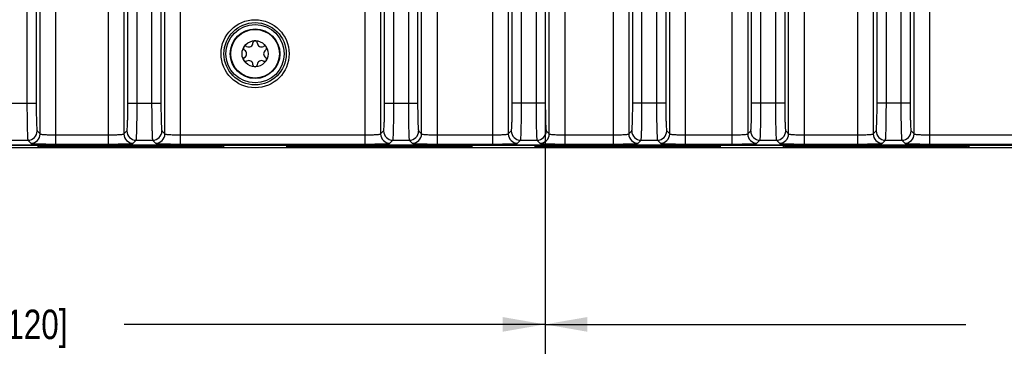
# Model space of a CAD drawing. Header units: inches. Extents: x 0 to 34, y 0 to 22.
# Tile 82 of 133: x 16.8 to 21, y 2.3 to 3.7. Entities that reach past the tile are written whole.
import ezdxf

# ---------------------------------------------------------------- set-up
doc = ezdxf.new("R2010")
doc.units = ezdxf.units.IN
doc.header["$LTSCALE"] = 1.87
doc.header["$MEASUREMENT"] = 0
doc.layers.get('0').update_dxf_attribs({"linetype": 'CONTINUOUS'})
doc.layers.add('COSMETIC', color=7, linetype='CONTINUOUS')
doc.layers.add('DIMENSIONS', color=7, linetype='CONTINUOUS')
doc.styles.get("Standard").update_dxf_attribs({"font": 'txt', "width": 0.8})
doc.dimstyles.new('DIMSTYLE_2', dxfattribs={"dimtxt": 0.125, "dimasz": 0.18, "dimexe": 0.125, "dimexo": 0.0625, "dimgap": 0.0625, "dimtad": 0, "dimtih": 1, "dimtoh": 1, "dimzin": 4, "dimdsep": 46, "dimtxsty": 'STANDARD', "dimblk": '_FILLED', "dimblk1": '_FILLED', "dimblk2": '_FILLED', "dimcen": 0.09, "dimadec": 0, "dimazin": 0, "dimtp": 0.01, "dimtm": 0.01, "dimtfac": 1, "dimtofl": 0, "dimtmove": 0, "dimatfit": 3, "dimldrblk": '_FILLED', "dimfxl": 1, "dimtolj": 1, "dimtzin": 4, "dimarcsym": 0})

# ---------------------------------------------------------------- blocks, each defined once
blk = doc.blocks.new('_FILLED')
at = {"color": 0, "linetype": 'ByBlock'}
blk.add_solid([(0, 0), (-1, 0.1736), (-1, -0.1736)], dxfattribs=at)
blk = doc.blocks.new('*D16')
at = {"layer": 'DIMENSIONS', "color": 2, "linetype": 'Continuous', "transparency": 16777216}
for p, q in [((14.308, 3.7623), (14.308, 2.3057)), ((19.0324, 3.7623), (19.0324, 2.3057)), ((14.308, 2.4307), (16.0952, 2.4307)), ((19.0324, 2.4307), (17.2452, 2.4307))]:
    blk.add_line(p, q, dxfattribs=at)
at = {"layer": 'DIMENSIONS', "color": 2, "linetype": 'Continuous', "transparency": 16777216, "xscale": 0.18, "yscale": 0.18, "zscale": 0.18, "rotation": 180}
blk.add_blockref('_FILLED', (14.308, 2.4307), dxfattribs=at)
at = {"layer": 'DIMENSIONS', "color": 2, "linetype": 'Continuous', "transparency": 16777216, "xscale": 0.18, "yscale": 0.18, "zscale": 0.18}
blk.add_blockref('_FILLED', (19.0324, 2.4307), dxfattribs=at)
at = {"layer": 'DIMENSIONS', "color": 2, "linetype": 'Continuous', "transparency": 16777216, "insert": (16.6702, 2.4932), "char_height": 0.125, "width": 1.025, "attachment_point": 2, "line_spacing_factor": 0.9}
blk.add_mtext('4.72{\\Ftxt.shx;\\W1.000000;\\H0.125000; }[120]', dxfattribs=at)
blk = doc.blocks.new('*D17')
at = {"layer": 'DIMENSIONS', "color": 2, "linetype": 'Continuous', "transparency": 16777216}
for p, q in [((19.0324, 3.7623), (19.0324, 2.3057)), ((23.7568, 3.7623), (23.7568, 2.3057)), ((19.0324, 2.4307), (20.8196, 2.4307)), ((23.7568, 2.4307), (21.9696, 2.4307))]:
    blk.add_line(p, q, dxfattribs=at)
at = {"layer": 'DIMENSIONS', "color": 2, "linetype": 'Continuous', "transparency": 16777216, "xscale": 0.18, "yscale": 0.18, "zscale": 0.18, "rotation": 180}
blk.add_blockref('_FILLED', (19.0324, 2.4307), dxfattribs=at)
at = {"layer": 'DIMENSIONS', "color": 2, "linetype": 'Continuous', "transparency": 16777216, "xscale": 0.18, "yscale": 0.18, "zscale": 0.18}
blk.add_blockref('_FILLED', (23.7568, 2.4307), dxfattribs=at)
at = {"layer": 'DIMENSIONS', "color": 2, "linetype": 'Continuous', "transparency": 16777216, "insert": (21.3946, 2.4932), "char_height": 0.125, "width": 1.025, "attachment_point": 2, "line_spacing_factor": 0.9}
blk.add_mtext('4.72{\\Ftxt.shx;\\W1.000000;\\H0.125000; }[120]', dxfattribs=at)
blk = doc.blocks.new('*D18')
at = {"layer": 'DIMENSIONS', "color": 2, "linetype": 'Continuous', "transparency": 16777216}
for p, q in [((11.4587, 3.3083), (11.4587, 1.5557)), ((24.3428, 3.2182), (24.3428, 1.5557)), ((11.4587, 1.6807), (17.1758, 1.6807)), ((24.3428, 1.6807), (18.6258, 1.6807))]:
    blk.add_line(p, q, dxfattribs=at)
at = {"layer": 'DIMENSIONS', "color": 2, "linetype": 'Continuous', "transparency": 16777216, "xscale": 0.18, "yscale": 0.18, "zscale": 0.18, "rotation": 180}
blk.add_blockref('_FILLED', (11.4587, 1.6807), dxfattribs=at)
at = {"layer": 'DIMENSIONS', "color": 2, "linetype": 'Continuous', "transparency": 16777216, "xscale": 0.18, "yscale": 0.18, "zscale": 0.18}
blk.add_blockref('_FILLED', (24.3428, 1.6807), dxfattribs=at)
at = {"layer": 'DIMENSIONS', "color": 2, "linetype": 'Continuous', "transparency": 16777216, "insert": (17.9008, 1.7432), "char_height": 0.125, "width": 1.325, "attachment_point": 2, "line_spacing_factor": 0.9}
blk.add_mtext('12.88{\\Ftxt.shx;\\W1.000000;\\H0.125000; }[327.3]', dxfattribs=at)
blk = doc.blocks.new('*D19')
at = {"layer": 'DIMENSIONS', "color": 2, "linetype": 'Continuous', "transparency": 16777216}
for p, q in [((11.3967, 4.6922), (11.3967, 0.8057)), ((24.3428, 3.2182), (24.3428, 0.8057)), ((11.3967, 0.9307), (17.1448, 0.9307)), ((24.3428, 0.9307), (18.5948, 0.9307))]:
    blk.add_line(p, q, dxfattribs=at)
at = {"layer": 'DIMENSIONS', "color": 2, "linetype": 'Continuous', "transparency": 16777216, "xscale": 0.18, "yscale": 0.18, "zscale": 0.18, "rotation": 180}
blk.add_blockref('_FILLED', (11.3967, 0.9307), dxfattribs=at)
at = {"layer": 'DIMENSIONS', "color": 2, "linetype": 'Continuous', "transparency": 16777216, "xscale": 0.18, "yscale": 0.18, "zscale": 0.18}
blk.add_blockref('_FILLED', (24.3428, 0.9307), dxfattribs=at)
at = {"layer": 'DIMENSIONS', "color": 2, "linetype": 'Continuous', "transparency": 16777216, "insert": (17.8698, 0.9932), "char_height": 0.125, "width": 1.325, "attachment_point": 2, "line_spacing_factor": 0.9}
blk.add_mtext('12.95{\\Ftxt.shx;\\W1.000000;\\H0.125000; }[328.8]', dxfattribs=at)

msp = doc.modelspace()

# ---------------------------------------------------------------- linework, layer by layer
at = {"color": 7, "linetype": 'Continuous'}
for p, q in [((16.8326, 6.4601), (16.8326, 3.3703)), ((16.8719, 6.4601), (16.8719, 3.3703)), ((17.261, 3.3703), (17.261, 6.4601)), ((17.3003, 3.3703), (17.3003, 6.4601)), ((17.3621, 6.4601), (17.3621, 3.3703)), ((17.4014, 6.4601), (17.4014, 3.3703)), ((18.3512, 3.3703), (18.3512, 6.4601)), ((18.3905, 3.3703), (18.3905, 6.4601)), ((18.4523, 6.4601), (18.4523, 3.3703)), ((18.4916, 6.4601), (18.4916, 3.3703)), ((19.4049, 3.3703), (19.4049, 6.4601)), ((19.4442, 3.3703), (19.4442, 6.4601)), ((19.506, 6.4601), (19.506, 3.3703)), ((19.5453, 6.4601), (19.5453, 3.3703)), ((20.4426, 3.3703), (20.4426, 6.4601)), ((20.4819, 3.3703), (20.4819, 6.4601)), ((20.5437, 6.4601), (20.5437, 3.3703)), ((20.583, 6.4601), (20.583, 3.3703)), ((19.91, 3.3703), (19.91, 5.8285)), ((19.9493, 3.3703), (19.9493, 5.8285)), ((20.0111, 5.8285), (20.0111, 3.3703)), ((20.0504, 5.8285), (20.0504, 3.3703)), ((18.8933, 3.3703), (18.8933, 3.9844)), ((18.9326, 3.3703), (18.9326, 3.9844)), ((16.8886, 3.2395), (16.8886, 3.914)), ((16.9555, 3.1966), (16.9555, 3.914)), ((17.1774, 3.914), (17.1774, 3.1966)), ((17.2443, 3.914), (17.2443, 3.2395)), ((17.4182, 3.2395), (17.4182, 3.914)), ((17.4851, 3.1966), (17.4851, 3.914)), ((18.2675, 3.914), (18.2675, 3.1966)), ((18.3344, 3.914), (18.3344, 3.2395)), ((18.5083, 3.2395), (18.5083, 3.914)), ((18.5752, 3.1966), (18.5752, 3.914)), ((18.8097, 3.914), (18.8097, 3.1966)), ((18.8766, 3.914), (18.8766, 3.2395)), ((19.3212, 3.914), (19.3212, 3.1966)), ((19.3881, 3.914), (19.3881, 3.2395)), ((19.562, 3.2395), (19.562, 3.914)), ((19.6289, 3.1966), (19.6289, 3.914)), ((19.8264, 3.914), (19.8264, 3.1966)), ((19.8932, 3.914), (19.8932, 3.2395)), ((20.0671, 3.2395), (20.0671, 3.914)), ((20.134, 3.1966), (20.134, 3.914)), ((20.359, 3.914), (20.359, 3.1966)), ((20.4258, 3.914), (20.4258, 3.2395)), ((20.5997, 3.2395), (20.5997, 3.914)), ((20.6666, 3.1966), (20.6666, 3.914)), ((18.9944, 3.8326), (18.9944, 3.3703)), ((19.0337, 3.8326), (19.0337, 3.3703)), ((19.0505, 3.2395), (19.0505, 3.823)), ((19.1174, 3.1966), (19.1174, 3.823)), ((16.7315, 3.3703), (16.8719, 3.3703)), ((17.261, 3.3703), (17.4014, 3.3703)), ((18.3512, 3.3703), (18.4916, 3.3703)), ((19.0337, 3.3703), (18.8933, 3.3703)), ((19.5453, 3.3703), (19.4049, 3.3703)), ((20.0504, 3.3703), (19.91, 3.3703)), ((20.583, 3.3703), (20.4426, 3.3703)), ((16.8759, 3.2523), (16.8886, 3.2395)), ((16.9555, 3.2359), (17.1774, 3.2359)), ((17.2443, 3.2395), (17.257, 3.2523)), ((17.4054, 3.2523), (17.4182, 3.2395)), ((17.4851, 3.2359), (18.2675, 3.2359)), ((18.3344, 3.2395), (18.3472, 3.2523)), ((18.4956, 3.2523), (18.5083, 3.2395)), ((18.5752, 3.2359), (18.8097, 3.2359)), ((18.8766, 3.2395), (18.8893, 3.2523)), ((19.0377, 3.2523), (19.0505, 3.2395)), ((19.1174, 3.2359), (19.3212, 3.2359)), ((19.3881, 3.2395), (19.4009, 3.2523)), ((19.5493, 3.2523), (19.562, 3.2395)), ((19.6289, 3.2359), (19.8264, 3.2359)), ((19.8932, 3.2395), (19.906, 3.2523)), ((20.0544, 3.2523), (20.0671, 3.2395)), ((20.134, 3.2359), (20.359, 3.2359)), ((20.4258, 3.2395), (20.4386, 3.2523)), ((20.587, 3.2523), (20.5997, 3.2395)), ((20.6666, 3.2359), (21.4312, 3.2359)), ((12.5547, 3.1931), (24.2326, 3.1931)), ((15.4198, 3.1915), (24.232, 3.1915)), ((24.2428, 3.1807), (15.42, 3.1807)), ((16.7668, 3.2129), (16.8366, 3.2129)), ((16.8366, 3.2129), (16.8493, 3.2002)), ((16.9555, 3.1966), (17.1774, 3.1966)), ((16.9785, 3.1866), (17.5691, 3.1866)), ((16.9785, 3.1831), (16.9785, 3.1866)), ((17.5691, 3.1831), (16.9785, 3.1831)), ((17.2836, 3.2002), (17.2964, 3.2129)), ((17.2964, 3.2129), (17.3661, 3.2129)), ((17.3661, 3.2129), (17.3788, 3.2002)), ((17.4851, 3.1966), (18.2675, 3.1966)), ((17.5691, 3.1831), (17.5691, 3.1866)), ((18.0335, 3.1866), (18.6241, 3.1866)), ((18.0335, 3.1831), (18.0335, 3.1866)), ((18.6241, 3.1831), (18.0335, 3.1831)), ((18.3738, 3.2002), (18.3865, 3.2129)), ((18.3865, 3.2129), (18.4562, 3.2129)), ((18.4562, 3.2129), (18.469, 3.2002)), ((18.5752, 3.1966), (18.8097, 3.1966)), ((18.6241, 3.1831), (18.6241, 3.1866)), ((18.9159, 3.2002), (18.9287, 3.2129)), ((18.9287, 3.2129), (18.9984, 3.2129)), ((18.9984, 3.2129), (19.0111, 3.2002)), ((19.0885, 3.1866), (19.6791, 3.1866)), ((19.0885, 3.1831), (19.0885, 3.1866)), ((19.6791, 3.1831), (19.0885, 3.1831)), ((19.1174, 3.1966), (19.3212, 3.1966)), ((19.4275, 3.2002), (19.4402, 3.2129)), ((19.4402, 3.2129), (19.5099, 3.2129)), ((19.5099, 3.2129), (19.5227, 3.2002)), ((19.6289, 3.1966), (19.8264, 3.1966)), ((19.6791, 3.1831), (19.6791, 3.1866)), ((19.9326, 3.2002), (19.9453, 3.2129)), ((19.9453, 3.2129), (20.0151, 3.2129)), ((20.0151, 3.2129), (20.0278, 3.2002)), ((20.134, 3.1966), (20.359, 3.1966)), ((20.1435, 3.1866), (20.7341, 3.1866)), ((20.1435, 3.1831), (20.1435, 3.1866)), ((20.7341, 3.1831), (20.1435, 3.1831)), ((20.4652, 3.2002), (20.4779, 3.2129)), ((20.4779, 3.2129), (20.5477, 3.2129)), ((20.5477, 3.2129), (20.5604, 3.2002)), ((20.6666, 3.1966), (21.4312, 3.1966)), ((20.7341, 3.1831), (20.7341, 3.1866))]:
    msp.add_line(p, q, dxfattribs=at)
for radius in [0.1445, 0.1236, 0.1053, 0.1033, 0.0555]:
    msp.add_circle((17.8013, 3.5802), radius, dxfattribs=at)
for centre, radius, start, end in [((17.7612, 3.6033), 0.00906, 61.6303, 238.3697), ((17.7741, 3.6272), 0.0181, 241.6303, 358.3697), ((17.8013, 3.6265), 0.00906, 1.6303, 178.3697), ((17.8285, 3.6272), 0.0181, 181.6303, 298.3697), ((17.8414, 3.6033), 0.00906, 301.6303, 118.3697), ((17.7612, 3.5571), 0.00906, 121.6303, 298.3697), ((17.747, 3.5802), 0.0181, 301.6303, 58.3697), ((17.8414, 3.5571), 0.00906, 241.6303, 58.3697), ((17.8556, 3.5802), 0.0181, 121.6303, 238.3697), ((17.7741, 3.5332), 0.0181, 1.6303, 118.3697), ((17.8013, 3.5339), 0.00906, 181.6303, 358.3697), ((17.8285, 3.5332), 0.0181, 61.6303, 178.3697), ((16.8365, 3.2523), 0.0394, 270.0842, 359.9158), ((16.8492, 3.2396), 0.0394, 270.0842, 359.9158), ((17.2837, 3.2396), 0.0394, 180.0842, 269.9158), ((17.2964, 3.2523), 0.0394, 180.0842, 269.9158), ((17.366, 3.2523), 0.0394, 270.0842, 359.9158), ((17.3788, 3.2396), 0.0394, 270.0842, 359.9158), ((18.3738, 3.2396), 0.0394, 180.0842, 269.9158), ((18.3866, 3.2523), 0.0394, 180.0842, 269.9158), ((18.4562, 3.2523), 0.0394, 270.0842, 359.9158), ((18.4689, 3.2396), 0.0394, 270.0842, 359.9158), ((18.916, 3.2396), 0.0394, 180.0842, 269.9158), ((18.9287, 3.2523), 0.0394, 180.0842, 269.9158), ((18.9983, 3.2523), 0.0394, 270.0842, 359.9158), ((19.0111, 3.2396), 0.0394, 270.0842, 359.9158), ((19.4275, 3.2396), 0.0394, 180.0842, 269.9158), ((19.4403, 3.2523), 0.0394, 180.0842, 269.9158), ((19.5099, 3.2523), 0.0394, 270.0842, 359.9158), ((19.5226, 3.2396), 0.0394, 270.0842, 359.9158), ((19.9327, 3.2396), 0.0394, 180.0842, 269.9158), ((19.9454, 3.2523), 0.0394, 180.0842, 269.9158), ((20.015, 3.2523), 0.0394, 270.0842, 359.9158), ((20.0277, 3.2396), 0.0394, 270.0842, 359.9158), ((20.4653, 3.2396), 0.0394, 180.0842, 269.9158), ((20.478, 3.2523), 0.0394, 180.0842, 269.9158), ((20.5476, 3.2523), 0.0394, 270.0842, 359.9158), ((20.5603, 3.2396), 0.0394, 270.0842, 359.9158)]:
    msp.add_arc(centre, radius, start, end, dxfattribs=at)
for points, knots in [([(16.8326, 3.3703), (16.8326, 3.3506), (16.8327, 3.322), (16.8332, 3.2856), (16.8337, 3.2622), (16.8342, 3.2429), (16.8348, 3.2295), (16.8353, 3.2214), (16.8357, 3.2173), (16.8361, 3.2147), (16.8363, 3.2133), (16.8366, 3.2129)], [0, 0, 0, 0, 0.374557, 0.544517, 0.694523, 0.819012, 0.913444, 0.948288, 0.97443, 0.991671, 1, 1, 1, 1]), ([(16.8719, 3.3703), (16.8719, 3.3555), (16.872, 3.3341), (16.8725, 3.3067), (16.873, 3.2892), (16.8736, 3.2747), (16.8741, 3.2647), (16.8747, 3.2586), (16.875, 3.2555), (16.8754, 3.2536), (16.8757, 3.2525), (16.8759, 3.2523)], [0, 0, 0, 0, 0.374316, 0.544176, 0.694097, 0.818519, 0.912946, 0.947824, 0.974033, 0.991396, 1, 1, 1, 1]), ([(17.257, 3.2523), (17.2573, 3.2525), (17.2575, 3.2536), (17.2579, 3.2555), (17.2582, 3.2586), (17.2588, 3.2647), (17.2593, 3.2747), (17.2599, 3.2892), (17.2604, 3.3067), (17.2609, 3.3341), (17.261, 3.3555), (17.261, 3.3703)], [0, 0, 0, 0, 0.008604, 0.025967, 0.052176, 0.087054, 0.181481, 0.305903, 0.455824, 0.625684, 1, 1, 1, 1]), ([(17.2964, 3.2129), (17.2966, 3.2133), (17.2968, 3.2147), (17.2972, 3.2173), (17.2976, 3.2214), (17.2981, 3.2295), (17.2987, 3.2429), (17.2993, 3.2622), (17.2997, 3.2856), (17.3002, 3.322), (17.3003, 3.3506), (17.3003, 3.3703)], [0, 0, 0, 0, 0.008329, 0.02557, 0.051712, 0.086556, 0.180988, 0.305477, 0.455483, 0.625443, 1, 1, 1, 1]), ([(17.3621, 3.3703), (17.3621, 3.3506), (17.3622, 3.322), (17.3627, 3.2856), (17.3632, 3.2622), (17.3638, 3.2429), (17.3643, 3.2295), (17.3649, 3.2214), (17.3652, 3.2173), (17.3656, 3.2147), (17.3658, 3.2133), (17.3661, 3.2129)], [0, 0, 0, 0, 0.374557, 0.544517, 0.694523, 0.819012, 0.913444, 0.948288, 0.97443, 0.991671, 1, 1, 1, 1]), ([(17.4014, 3.3703), (17.4014, 3.3555), (17.4016, 3.3341), (17.4021, 3.3067), (17.4025, 3.2892), (17.4031, 3.2747), (17.4037, 3.2647), (17.4042, 3.2586), (17.4046, 3.2555), (17.4049, 3.2536), (17.4052, 3.2525), (17.4054, 3.2523)], [0, 0, 0, 0, 0.374316, 0.544176, 0.694097, 0.818519, 0.912946, 0.947824, 0.974033, 0.991396, 1, 1, 1, 1]), ([(18.3472, 3.2523), (18.3474, 3.2525), (18.3477, 3.2536), (18.348, 3.2555), (18.3484, 3.2586), (18.3489, 3.2647), (18.3495, 3.2747), (18.3501, 3.2892), (18.3505, 3.3067), (18.351, 3.3341), (18.3512, 3.3555), (18.3512, 3.3703)], [0, 0, 0, 0, 0.008604, 0.025967, 0.052176, 0.087054, 0.181481, 0.305903, 0.455824, 0.625684, 1, 1, 1, 1]), ([(18.3865, 3.2129), (18.3868, 3.2133), (18.387, 3.2147), (18.3874, 3.2173), (18.3877, 3.2214), (18.3883, 3.2295), (18.3888, 3.2429), (18.3894, 3.2622), (18.3899, 3.2856), (18.3904, 3.322), (18.3905, 3.3506), (18.3905, 3.3703)], [0, 0, 0, 0, 0.008329, 0.02557, 0.051712, 0.086556, 0.180988, 0.305477, 0.455483, 0.625443, 1, 1, 1, 1]), ([(18.4523, 3.3703), (18.4523, 3.3506), (18.4524, 3.322), (18.4529, 3.2856), (18.4533, 3.2622), (18.4539, 3.2429), (18.4545, 3.2295), (18.455, 3.2214), (18.4554, 3.2173), (18.4558, 3.2147), (18.456, 3.2133), (18.4562, 3.2129)], [0, 0, 0, 0, 0.374557, 0.544517, 0.694523, 0.819012, 0.913444, 0.948288, 0.97443, 0.991671, 1, 1, 1, 1]), ([(18.4916, 3.3703), (18.4916, 3.3555), (18.4917, 3.3341), (18.4922, 3.3067), (18.4927, 3.2892), (18.4933, 3.2747), (18.4938, 3.2647), (18.4944, 3.2586), (18.4947, 3.2555), (18.4951, 3.2536), (18.4953, 3.2525), (18.4956, 3.2523)], [0, 0, 0, 0, 0.374316, 0.544176, 0.694097, 0.818519, 0.912946, 0.947824, 0.974033, 0.991396, 1, 1, 1, 1]), ([(18.8893, 3.2523), (18.8896, 3.2525), (18.8898, 3.2536), (18.8902, 3.2555), (18.8905, 3.2586), (18.8911, 3.2647), (18.8916, 3.2747), (18.8922, 3.2892), (18.8927, 3.3067), (18.8932, 3.3341), (18.8933, 3.3555), (18.8933, 3.3703)], [0, 0, 0, 0, 0.008604, 0.025967, 0.052176, 0.087054, 0.181481, 0.305903, 0.455824, 0.625684, 1, 1, 1, 1]), ([(18.9287, 3.2129), (18.9289, 3.2133), (18.9291, 3.2147), (18.9295, 3.2173), (18.9299, 3.2214), (18.9304, 3.2295), (18.931, 3.2429), (18.9315, 3.2622), (18.932, 3.2856), (18.9325, 3.322), (18.9326, 3.3506), (18.9326, 3.3703)], [0, 0, 0, 0, 0.008329, 0.02557, 0.051712, 0.086556, 0.180988, 0.305477, 0.455483, 0.625443, 1, 1, 1, 1]), ([(18.9944, 3.3703), (18.9944, 3.3506), (18.9945, 3.322), (18.995, 3.2856), (18.9955, 3.2622), (18.9961, 3.2429), (18.9966, 3.2295), (18.9972, 3.2214), (18.9975, 3.2173), (18.9979, 3.2147), (18.9981, 3.2133), (18.9984, 3.2129)], [0, 0, 0, 0, 0.374557, 0.544517, 0.694523, 0.819012, 0.913444, 0.948288, 0.97443, 0.991671, 1, 1, 1, 1]), ([(19.0337, 3.3703), (19.0337, 3.3555), (19.0339, 3.3341), (19.0344, 3.3067), (19.0348, 3.2892), (19.0354, 3.2747), (19.036, 3.2647), (19.0365, 3.2586), (19.0368, 3.2555), (19.0372, 3.2536), (19.0375, 3.2525), (19.0377, 3.2523)], [0, 0, 0, 0, 0.374316, 0.544176, 0.694097, 0.818519, 0.912946, 0.947824, 0.974033, 0.991396, 1, 1, 1, 1]), ([(19.4009, 3.2523), (19.4011, 3.2525), (19.4014, 3.2536), (19.4017, 3.2555), (19.4021, 3.2586), (19.4026, 3.2647), (19.4032, 3.2747), (19.4038, 3.2892), (19.4042, 3.3067), (19.4047, 3.3341), (19.4049, 3.3555), (19.4049, 3.3703)], [0, 0, 0, 0, 0.008604, 0.025967, 0.052176, 0.087054, 0.181481, 0.305903, 0.455824, 0.625684, 1, 1, 1, 1]), ([(19.4402, 3.2129), (19.4405, 3.2133), (19.4407, 3.2147), (19.4411, 3.2173), (19.4414, 3.2214), (19.442, 3.2295), (19.4425, 3.2429), (19.4431, 3.2622), (19.4436, 3.2856), (19.4441, 3.322), (19.4442, 3.3506), (19.4442, 3.3703)], [0, 0, 0, 0, 0.008329, 0.02557, 0.051712, 0.086556, 0.180988, 0.305477, 0.455483, 0.625443, 1, 1, 1, 1]), ([(19.506, 3.3703), (19.506, 3.3506), (19.5061, 3.322), (19.5066, 3.2856), (19.507, 3.2622), (19.5076, 3.2429), (19.5082, 3.2295), (19.5087, 3.2214), (19.5091, 3.2173), (19.5095, 3.2147), (19.5097, 3.2133), (19.5099, 3.2129)], [0, 0, 0, 0, 0.374557, 0.544517, 0.694523, 0.819012, 0.913444, 0.948288, 0.97443, 0.991671, 1, 1, 1, 1]), ([(19.5453, 3.3703), (19.5453, 3.3555), (19.5454, 3.3341), (19.5459, 3.3067), (19.5464, 3.2892), (19.547, 3.2747), (19.5475, 3.2647), (19.5481, 3.2586), (19.5484, 3.2555), (19.5488, 3.2536), (19.549, 3.2525), (19.5493, 3.2523)], [0, 0, 0, 0, 0.374316, 0.544176, 0.694097, 0.818519, 0.912946, 0.947824, 0.974033, 0.991396, 1, 1, 1, 1]), ([(19.906, 3.2523), (19.9062, 3.2525), (19.9065, 3.2536), (19.9069, 3.2555), (19.9072, 3.2586), (19.9077, 3.2647), (19.9083, 3.2747), (19.9089, 3.2892), (19.9094, 3.3067), (19.9098, 3.3341), (19.91, 3.3555), (19.91, 3.3703)], [0, 0, 0, 0, 0.008604, 0.025967, 0.052176, 0.087054, 0.181481, 0.305903, 0.455824, 0.625684, 1, 1, 1, 1]), ([(19.9453, 3.2129), (19.9456, 3.2133), (19.9458, 3.2147), (19.9462, 3.2173), (19.9465, 3.2214), (19.9471, 3.2295), (19.9476, 3.2429), (19.9482, 3.2622), (19.9487, 3.2856), (19.9492, 3.322), (19.9493, 3.3506), (19.9493, 3.3703)], [0, 0, 0, 0, 0.008329, 0.02557, 0.051712, 0.086556, 0.180988, 0.305477, 0.455483, 0.625443, 1, 1, 1, 1]), ([(20.0111, 3.3703), (20.0111, 3.3506), (20.0112, 3.322), (20.0117, 3.2856), (20.0122, 3.2622), (20.0127, 3.2429), (20.0133, 3.2295), (20.0138, 3.2214), (20.0142, 3.2173), (20.0146, 3.2147), (20.0148, 3.2133), (20.0151, 3.2129)], [0, 0, 0, 0, 0.374557, 0.544517, 0.694523, 0.819012, 0.913444, 0.948288, 0.97443, 0.991671, 1, 1, 1, 1]), ([(20.0504, 3.3703), (20.0504, 3.3555), (20.0506, 3.3341), (20.051, 3.3067), (20.0515, 3.2892), (20.0521, 3.2747), (20.0526, 3.2647), (20.0532, 3.2586), (20.0535, 3.2555), (20.0539, 3.2536), (20.0542, 3.2525), (20.0544, 3.2523)], [0, 0, 0, 0, 0.374316, 0.544176, 0.694097, 0.818519, 0.912946, 0.947824, 0.974033, 0.991396, 1, 1, 1, 1]), ([(20.4386, 3.2523), (20.4388, 3.2525), (20.4391, 3.2536), (20.4395, 3.2555), (20.4398, 3.2586), (20.4403, 3.2647), (20.4409, 3.2747), (20.4415, 3.2892), (20.442, 3.3067), (20.4424, 3.3341), (20.4426, 3.3555), (20.4426, 3.3703)], [0, 0, 0, 0, 0.008604, 0.025967, 0.052176, 0.087054, 0.181481, 0.305903, 0.455824, 0.625684, 1, 1, 1, 1]), ([(20.4779, 3.2129), (20.4782, 3.2133), (20.4784, 3.2147), (20.4788, 3.2173), (20.4791, 3.2214), (20.4797, 3.2295), (20.4802, 3.2429), (20.4808, 3.2622), (20.4813, 3.2856), (20.4818, 3.322), (20.4819, 3.3506), (20.4819, 3.3703)], [0, 0, 0, 0, 0.008329, 0.02557, 0.051712, 0.086556, 0.180988, 0.305477, 0.455483, 0.625443, 1, 1, 1, 1]), ([(20.5437, 3.3703), (20.5437, 3.3506), (20.5438, 3.322), (20.5443, 3.2856), (20.5448, 3.2622), (20.5453, 3.2429), (20.5459, 3.2295), (20.5464, 3.2214), (20.5468, 3.2173), (20.5472, 3.2147), (20.5474, 3.2133), (20.5477, 3.2129)], [0, 0, 0, 0, 0.374557, 0.544517, 0.694523, 0.819012, 0.913444, 0.948288, 0.97443, 0.991671, 1, 1, 1, 1]), ([(20.583, 3.3703), (20.583, 3.3555), (20.5832, 3.3341), (20.5836, 3.3067), (20.5841, 3.2892), (20.5847, 3.2747), (20.5852, 3.2647), (20.5858, 3.2586), (20.5861, 3.2555), (20.5865, 3.2536), (20.5868, 3.2525), (20.587, 3.2523)], [0, 0, 0, 0, 0.374316, 0.544176, 0.694097, 0.818519, 0.912946, 0.947824, 0.974033, 0.991396, 1, 1, 1, 1]), ([(16.8886, 3.2395), (16.889, 3.239), (16.8912, 3.2387), (16.895, 3.2379), (16.9014, 3.2374), (16.9096, 3.2369), (16.9195, 3.2365), (16.935, 3.236), (16.9472, 3.2359), (16.9555, 3.2359)], [0, 0, 0, 0, 0.027052, 0.088466, 0.182908, 0.307182, 0.456838, 0.626375, 1, 1, 1, 1]), ([(17.1774, 3.2359), (17.1857, 3.2359), (17.1979, 3.236), (17.2134, 3.2365), (17.2233, 3.2369), (17.2315, 3.2374), (17.2379, 3.2379), (17.2417, 3.2387), (17.2439, 3.239), (17.2443, 3.2395)], [0, 0, 0, 0, 0.373447, 0.54299, 0.692643, 0.816964, 0.91148, 0.97293, 1, 1, 1, 1]), ([(17.4182, 3.2395), (17.4185, 3.239), (17.4208, 3.2387), (17.4245, 3.2379), (17.4309, 3.2374), (17.4391, 3.2369), (17.449, 3.2365), (17.4645, 3.236), (17.4767, 3.2359), (17.4851, 3.2359)], [0, 0, 0, 0, 0.027052, 0.088466, 0.182908, 0.307182, 0.456838, 0.626375, 1, 1, 1, 1]), ([(18.2675, 3.2359), (18.2759, 3.2359), (18.2881, 3.236), (18.3035, 3.2365), (18.3135, 3.2369), (18.3217, 3.2374), (18.3281, 3.2379), (18.3318, 3.2387), (18.3341, 3.239), (18.3344, 3.2395)], [0, 0, 0, 0, 0.373447, 0.54299, 0.692643, 0.816964, 0.91148, 0.97293, 1, 1, 1, 1]), ([(18.5083, 3.2395), (18.5086, 3.239), (18.5109, 3.2387), (18.5147, 3.2379), (18.5211, 3.2374), (18.5293, 3.2369), (18.5392, 3.2365), (18.5547, 3.236), (18.5669, 3.2359), (18.5752, 3.2359)], [0, 0, 0, 0, 0.027052, 0.088466, 0.182908, 0.307182, 0.456838, 0.626375, 1, 1, 1, 1]), ([(18.8097, 3.2359), (18.818, 3.2359), (18.8302, 3.236), (18.8457, 3.2365), (18.8556, 3.2369), (18.8638, 3.2374), (18.8702, 3.2379), (18.874, 3.2387), (18.8762, 3.239), (18.8766, 3.2395)], [0, 0, 0, 0, 0.373447, 0.54299, 0.692643, 0.816964, 0.91148, 0.97293, 1, 1, 1, 1]), ([(19.0505, 3.2395), (19.0508, 3.239), (19.0531, 3.2387), (19.0568, 3.2379), (19.0632, 3.2374), (19.0714, 3.2369), (19.0813, 3.2365), (19.0968, 3.236), (19.109, 3.2359), (19.1174, 3.2359)], [0, 0, 0, 0, 0.027052, 0.088466, 0.182908, 0.307182, 0.456838, 0.626375, 1, 1, 1, 1]), ([(19.3212, 3.2359), (19.3296, 3.2359), (19.3418, 3.236), (19.3572, 3.2365), (19.3672, 3.2369), (19.3754, 3.2374), (19.3818, 3.2379), (19.3855, 3.2387), (19.3878, 3.239), (19.3881, 3.2395)], [0, 0, 0, 0, 0.373447, 0.54299, 0.692643, 0.816964, 0.91148, 0.97293, 1, 1, 1, 1]), ([(19.562, 3.2395), (19.5623, 3.239), (19.5646, 3.2387), (19.5684, 3.2379), (19.5748, 3.2374), (19.583, 3.2369), (19.5929, 3.2365), (19.6084, 3.236), (19.6206, 3.2359), (19.6289, 3.2359)], [0, 0, 0, 0, 0.027052, 0.088466, 0.182908, 0.307182, 0.456838, 0.626375, 1, 1, 1, 1]), ([(19.8264, 3.2359), (19.8347, 3.2359), (19.8469, 3.236), (19.8624, 3.2365), (19.8723, 3.2369), (19.8805, 3.2374), (19.8869, 3.2379), (19.8906, 3.2387), (19.8929, 3.239), (19.8932, 3.2395)], [0, 0, 0, 0, 0.373447, 0.54299, 0.692643, 0.816964, 0.91148, 0.97293, 1, 1, 1, 1]), ([(20.0671, 3.2395), (20.0675, 3.239), (20.0697, 3.2387), (20.0735, 3.2379), (20.0799, 3.2374), (20.0881, 3.2369), (20.098, 3.2365), (20.1135, 3.236), (20.1257, 3.2359), (20.134, 3.2359)], [0, 0, 0, 0, 0.027052, 0.088466, 0.182908, 0.307182, 0.456838, 0.626375, 1, 1, 1, 1]), ([(20.359, 3.2359), (20.3673, 3.2359), (20.3795, 3.236), (20.395, 3.2365), (20.4049, 3.2369), (20.4131, 3.2374), (20.4195, 3.2379), (20.4232, 3.2387), (20.4255, 3.239), (20.4258, 3.2395)], [0, 0, 0, 0, 0.373447, 0.54299, 0.692643, 0.816964, 0.91148, 0.97293, 1, 1, 1, 1]), ([(20.5997, 3.2395), (20.6001, 3.239), (20.6023, 3.2387), (20.6061, 3.2379), (20.6125, 3.2374), (20.6207, 3.2369), (20.6306, 3.2365), (20.6461, 3.236), (20.6583, 3.2359), (20.6666, 3.2359)], [0, 0, 0, 0, 0.027052, 0.088466, 0.182908, 0.307182, 0.456838, 0.626375, 1, 1, 1, 1]), ([(16.8493, 3.2002), (16.8495, 3.1999), (16.8505, 3.1997), (16.8522, 3.1994), (16.855, 3.1991), (16.8605, 3.1986), (16.8695, 3.1981), (16.8826, 3.1976), (16.8983, 3.1971), (16.9229, 3.1967), (16.9423, 3.1966), (16.9555, 3.1966)], [0, 0, 0, 0, 0.008597, 0.025964, 0.052179, 0.087061, 0.18149, 0.305911, 0.455827, 0.625676, 1, 1, 1, 1]), ([(16.8779, 3.1849), (16.878, 3.1849), (16.8782, 3.185), (16.8787, 3.185), (16.8793, 3.1851), (16.8802, 3.1852), (16.8814, 3.1853), (16.8834, 3.1854), (16.8864, 3.1855), (16.8907, 3.1857), (16.8958, 3.1858), (16.9017, 3.186), (16.9083, 3.1861), (16.9155, 3.1862), (16.9264, 3.1863), (16.941, 3.1865), (16.9594, 3.1866), (16.9721, 3.1866), (16.9785, 3.1866)], [0, 0, 0, 0, 0.002196, 0.006655, 0.01343, 0.022517, 0.033902, 0.04756, 0.081568, 0.124221, 0.175122, 0.233812, 0.299744, 0.372247, 0.450583, 0.622176, 0.808403, 1, 1, 1, 1]), ([(16.9785, 3.1831), (16.972, 3.1831), (16.959, 3.1831), (16.9402, 3.1832), (16.9229, 3.1833), (16.9097, 3.1835), (16.9004, 3.1837), (16.8946, 3.1839), (16.8895, 3.184), (16.8854, 3.1842), (16.8825, 3.1843), (16.8807, 3.1844), (16.8797, 3.1845), (16.8788, 3.1846), (16.8784, 3.1846), (16.8779, 3.1848), (16.8779, 3.1849)], [0, 0, 0, 0, 0.195713, 0.385699, 0.560087, 0.712382, 0.778424, 0.836772, 0.886864, 0.928224, 0.96045, 0.973035, 0.983227, 0.991006, 0.996364, 1, 1, 1, 1]), ([(17.1774, 3.1966), (17.1907, 3.1966), (17.21, 3.1967), (17.2346, 3.1971), (17.2503, 3.1976), (17.2634, 3.1981), (17.2724, 3.1986), (17.2779, 3.1991), (17.2807, 3.1994), (17.2824, 3.1997), (17.2834, 3.1999), (17.2836, 3.2002)], [0, 0, 0, 0, 0.374119, 0.543968, 0.693877, 0.818356, 0.912859, 0.947756, 0.973996, 0.991383, 1, 1, 1, 1]), ([(17.3788, 3.2002), (17.379, 3.1999), (17.38, 3.1997), (17.3818, 3.1994), (17.3846, 3.1991), (17.39, 3.1986), (17.399, 3.1981), (17.4121, 3.1976), (17.4279, 3.1971), (17.4525, 3.1967), (17.4718, 3.1966), (17.4851, 3.1966)], [0, 0, 0, 0, 0.008597, 0.025964, 0.052179, 0.087061, 0.18149, 0.305911, 0.455827, 0.625676, 1, 1, 1, 1]), ([(17.5691, 3.1866), (17.5755, 3.1866), (17.5882, 3.1866), (17.6066, 3.1865), (17.6212, 3.1863), (17.632, 3.1862), (17.6393, 3.1861), (17.6459, 3.186), (17.6518, 3.1858), (17.6569, 3.1857), (17.6612, 3.1855), (17.6642, 3.1854), (17.6662, 3.1853), (17.6674, 3.1852), (17.6683, 3.1851), (17.6689, 3.185), (17.6694, 3.185), (17.6696, 3.1849), (17.6697, 3.1849)], [0, 0, 0, 0, 0.191485, 0.377712, 0.549356, 0.627699, 0.700206, 0.766149, 0.82485, 0.87576, 0.918419, 0.952432, 0.966093, 0.97748, 0.986569, 0.993344, 0.997804, 1, 1, 1, 1]), ([(17.6697, 3.1849), (17.6697, 3.1848), (17.6692, 3.1846), (17.6688, 3.1846), (17.6679, 3.1845), (17.6669, 3.1844), (17.6651, 3.1843), (17.6622, 3.1842), (17.658, 3.184), (17.653, 3.1839), (17.6472, 3.1837), (17.6379, 3.1835), (17.6247, 3.1833), (17.6074, 3.1832), (17.5886, 3.1831), (17.5756, 3.1831), (17.5691, 3.1831)], [0, 0, 0, 0, 0.003636, 0.008992, 0.01677, 0.02696, 0.039544, 0.071764, 0.113118, 0.163201, 0.221538, 0.287569, 0.439852, 0.614192, 0.804174, 1, 1, 1, 1]), ([(17.9329, 3.1849), (17.933, 3.1849), (17.9332, 3.185), (17.9337, 3.185), (17.9343, 3.1851), (17.9352, 3.1852), (17.9364, 3.1853), (17.9384, 3.1854), (17.9414, 3.1855), (17.9457, 3.1857), (17.9508, 3.1858), (17.9567, 3.186), (17.9633, 3.1861), (17.9705, 3.1862), (17.9814, 3.1863), (17.996, 3.1865), (18.0144, 3.1866), (18.0271, 3.1866), (18.0335, 3.1866)], [0, 0, 0, 0, 0.002196, 0.006655, 0.01343, 0.022517, 0.033902, 0.04756, 0.081568, 0.124221, 0.175122, 0.233812, 0.299744, 0.372247, 0.450583, 0.622176, 0.808403, 1, 1, 1, 1]), ([(18.0335, 3.1831), (18.027, 3.1831), (18.014, 3.1831), (17.9952, 3.1832), (17.9779, 3.1833), (17.9647, 3.1835), (17.9554, 3.1837), (17.9496, 3.1839), (17.9445, 3.184), (17.9404, 3.1842), (17.9375, 3.1843), (17.9357, 3.1844), (17.9347, 3.1845), (17.9338, 3.1846), (17.9334, 3.1846), (17.9329, 3.1848), (17.9329, 3.1849)], [0, 0, 0, 0, 0.195713, 0.385699, 0.560087, 0.712382, 0.778424, 0.836772, 0.886864, 0.928224, 0.96045, 0.973035, 0.983227, 0.991006, 0.996364, 1, 1, 1, 1]), ([(18.2675, 3.1966), (18.2808, 3.1966), (18.3001, 3.1967), (18.3247, 3.1971), (18.3405, 3.1976), (18.3535, 3.1981), (18.3625, 3.1986), (18.368, 3.1991), (18.3708, 3.1994), (18.3726, 3.1997), (18.3736, 3.1999), (18.3738, 3.2002)], [0, 0, 0, 0, 0.374119, 0.543968, 0.693877, 0.818356, 0.912859, 0.947756, 0.973996, 0.991383, 1, 1, 1, 1]), ([(18.469, 3.2002), (18.4692, 3.1999), (18.4702, 3.1997), (18.4719, 3.1994), (18.4747, 3.1991), (18.4802, 3.1986), (18.4892, 3.1981), (18.5023, 3.1976), (18.518, 3.1971), (18.5426, 3.1967), (18.5619, 3.1966), (18.5752, 3.1966)], [0, 0, 0, 0, 0.008597, 0.025964, 0.052179, 0.087061, 0.18149, 0.305911, 0.455827, 0.625676, 1, 1, 1, 1]), ([(18.6241, 3.1866), (18.6305, 3.1866), (18.6432, 3.1866), (18.6616, 3.1865), (18.6762, 3.1863), (18.687, 3.1862), (18.6943, 3.1861), (18.7009, 3.186), (18.7068, 3.1858), (18.7119, 3.1857), (18.7162, 3.1855), (18.7192, 3.1854), (18.7212, 3.1853), (18.7224, 3.1852), (18.7233, 3.1851), (18.7239, 3.185), (18.7244, 3.185), (18.7246, 3.1849), (18.7247, 3.1849)], [0, 0, 0, 0, 0.191485, 0.377712, 0.549356, 0.627699, 0.700206, 0.766149, 0.82485, 0.87576, 0.918419, 0.952432, 0.966093, 0.97748, 0.986569, 0.993344, 0.997804, 1, 1, 1, 1]), ([(18.7247, 3.1849), (18.7247, 3.1848), (18.7242, 3.1846), (18.7238, 3.1846), (18.7229, 3.1845), (18.7219, 3.1844), (18.7201, 3.1843), (18.7172, 3.1842), (18.713, 3.184), (18.708, 3.1839), (18.7022, 3.1837), (18.6929, 3.1835), (18.6797, 3.1833), (18.6624, 3.1832), (18.6436, 3.1831), (18.6306, 3.1831), (18.6241, 3.1831)], [0, 0, 0, 0, 0.003636, 0.008992, 0.01677, 0.02696, 0.039544, 0.071764, 0.113118, 0.163201, 0.221538, 0.287569, 0.439852, 0.614192, 0.804174, 1, 1, 1, 1]), ([(18.8097, 3.1966), (18.8229, 3.1966), (18.8422, 3.1967), (18.8669, 3.1971), (18.8826, 3.1976), (18.8957, 3.1981), (18.9047, 3.1986), (18.9102, 3.1991), (18.913, 3.1994), (18.9147, 3.1997), (18.9157, 3.1999), (18.9159, 3.2002)], [0, 0, 0, 0, 0.374119, 0.543968, 0.693877, 0.818356, 0.912859, 0.947756, 0.973996, 0.991383, 1, 1, 1, 1]), ([(18.9879, 3.1849), (18.988, 3.1849), (18.9882, 3.185), (18.9887, 3.185), (18.9893, 3.1851), (18.9902, 3.1852), (18.9914, 3.1853), (18.9934, 3.1854), (18.9964, 3.1855), (19.0007, 3.1857), (19.0058, 3.1858), (19.0117, 3.186), (19.0183, 3.1861), (19.0255, 3.1862), (19.0364, 3.1863), (19.051, 3.1865), (19.0694, 3.1866), (19.0821, 3.1866), (19.0885, 3.1866)], [0, 0, 0, 0, 0.002196, 0.006655, 0.01343, 0.022517, 0.033902, 0.04756, 0.081568, 0.124221, 0.175122, 0.233812, 0.299744, 0.372247, 0.450583, 0.622176, 0.808403, 1, 1, 1, 1]), ([(19.0885, 3.1831), (19.082, 3.1831), (19.069, 3.1831), (19.0502, 3.1832), (19.0329, 3.1833), (19.0197, 3.1835), (19.0104, 3.1837), (19.0046, 3.1839), (18.9995, 3.184), (18.9954, 3.1842), (18.9925, 3.1843), (18.9907, 3.1844), (18.9897, 3.1845), (18.9888, 3.1846), (18.9884, 3.1846), (18.9879, 3.1848), (18.9879, 3.1849)], [0, 0, 0, 0, 0.195713, 0.385699, 0.560087, 0.712382, 0.778424, 0.836772, 0.886864, 0.928224, 0.96045, 0.973035, 0.983227, 0.991006, 0.996364, 1, 1, 1, 1]), ([(19.0111, 3.2002), (19.0113, 3.1999), (19.0123, 3.1997), (19.0141, 3.1994), (19.0169, 3.1991), (19.0223, 3.1986), (19.0313, 3.1981), (19.0444, 3.1976), (19.0602, 3.1971), (19.0848, 3.1967), (19.1041, 3.1966), (19.1174, 3.1966)], [0, 0, 0, 0, 0.008597, 0.025964, 0.052179, 0.087061, 0.18149, 0.305911, 0.455827, 0.625676, 1, 1, 1, 1]), ([(19.3212, 3.1966), (19.3345, 3.1966), (19.3538, 3.1967), (19.3784, 3.1971), (19.3942, 3.1976), (19.4072, 3.1981), (19.4162, 3.1986), (19.4217, 3.1991), (19.4245, 3.1994), (19.4263, 3.1997), (19.4273, 3.1999), (19.4275, 3.2002)], [0, 0, 0, 0, 0.374119, 0.543968, 0.693877, 0.818356, 0.912859, 0.947756, 0.973996, 0.991383, 1, 1, 1, 1]), ([(19.5227, 3.2002), (19.5229, 3.1999), (19.5239, 3.1997), (19.5256, 3.1994), (19.5284, 3.1991), (19.5339, 3.1986), (19.5429, 3.1981), (19.556, 3.1976), (19.5717, 3.1971), (19.5963, 3.1967), (19.6156, 3.1966), (19.6289, 3.1966)], [0, 0, 0, 0, 0.008597, 0.025964, 0.052179, 0.087061, 0.18149, 0.305911, 0.455827, 0.625676, 1, 1, 1, 1]), ([(19.6791, 3.1866), (19.6855, 3.1866), (19.6982, 3.1866), (19.7166, 3.1865), (19.7312, 3.1863), (19.742, 3.1862), (19.7493, 3.1861), (19.7559, 3.186), (19.7618, 3.1858), (19.7669, 3.1857), (19.7712, 3.1855), (19.7742, 3.1854), (19.7762, 3.1853), (19.7774, 3.1852), (19.7783, 3.1851), (19.7789, 3.185), (19.7794, 3.185), (19.7796, 3.1849), (19.7797, 3.1849)], [0, 0, 0, 0, 0.191485, 0.377712, 0.549356, 0.627699, 0.700206, 0.766149, 0.82485, 0.87576, 0.918419, 0.952432, 0.966093, 0.97748, 0.986569, 0.993344, 0.997804, 1, 1, 1, 1]), ([(19.7797, 3.1849), (19.7797, 3.1848), (19.7792, 3.1846), (19.7788, 3.1846), (19.7779, 3.1845), (19.7769, 3.1844), (19.7751, 3.1843), (19.7722, 3.1842), (19.768, 3.184), (19.763, 3.1839), (19.7572, 3.1837), (19.7479, 3.1835), (19.7347, 3.1833), (19.7174, 3.1832), (19.6986, 3.1831), (19.6856, 3.1831), (19.6791, 3.1831)], [0, 0, 0, 0, 0.003636, 0.008992, 0.01677, 0.02696, 0.039544, 0.071764, 0.113118, 0.163201, 0.221538, 0.287569, 0.439852, 0.614192, 0.804174, 1, 1, 1, 1]), ([(19.8264, 3.1966), (19.8396, 3.1966), (19.8589, 3.1967), (19.8835, 3.1971), (19.8993, 3.1976), (19.9124, 3.1981), (19.9214, 3.1986), (19.9268, 3.1991), (19.9296, 3.1994), (19.9314, 3.1997), (19.9324, 3.1999), (19.9326, 3.2002)], [0, 0, 0, 0, 0.374119, 0.543968, 0.693877, 0.818356, 0.912859, 0.947756, 0.973996, 0.991383, 1, 1, 1, 1]), ([(20.0278, 3.2002), (20.028, 3.1999), (20.029, 3.1997), (20.0307, 3.1994), (20.0335, 3.1991), (20.039, 3.1986), (20.048, 3.1981), (20.0611, 3.1976), (20.0768, 3.1971), (20.1015, 3.1967), (20.1208, 3.1966), (20.134, 3.1966)], [0, 0, 0, 0, 0.008597, 0.025964, 0.052179, 0.087061, 0.18149, 0.305911, 0.455827, 0.625676, 1, 1, 1, 1]), ([(20.0429, 3.1849), (20.043, 3.1849), (20.0432, 3.185), (20.0437, 3.185), (20.0443, 3.1851), (20.0452, 3.1852), (20.0464, 3.1853), (20.0484, 3.1854), (20.0514, 3.1855), (20.0557, 3.1857), (20.0608, 3.1858), (20.0667, 3.186), (20.0733, 3.1861), (20.0805, 3.1862), (20.0914, 3.1863), (20.106, 3.1865), (20.1244, 3.1866), (20.1371, 3.1866), (20.1435, 3.1866)], [0, 0, 0, 0, 0.002196, 0.006655, 0.01343, 0.022517, 0.033902, 0.04756, 0.081568, 0.124221, 0.175122, 0.233812, 0.299744, 0.372247, 0.450583, 0.622176, 0.808403, 1, 1, 1, 1]), ([(20.1435, 3.1831), (20.137, 3.1831), (20.124, 3.1831), (20.1052, 3.1832), (20.0879, 3.1833), (20.0747, 3.1835), (20.0654, 3.1837), (20.0596, 3.1839), (20.0545, 3.184), (20.0504, 3.1842), (20.0475, 3.1843), (20.0457, 3.1844), (20.0447, 3.1845), (20.0438, 3.1846), (20.0434, 3.1846), (20.0429, 3.1848), (20.0429, 3.1849)], [0, 0, 0, 0, 0.195713, 0.385699, 0.560087, 0.712382, 0.778424, 0.836772, 0.886864, 0.928224, 0.96045, 0.973035, 0.983227, 0.991006, 0.996364, 1, 1, 1, 1]), ([(20.359, 3.1966), (20.3722, 3.1966), (20.3915, 3.1967), (20.4161, 3.1971), (20.4319, 3.1976), (20.445, 3.1981), (20.454, 3.1986), (20.4594, 3.1991), (20.4622, 3.1994), (20.464, 3.1997), (20.465, 3.1999), (20.4652, 3.2002)], [0, 0, 0, 0, 0.374119, 0.543968, 0.693877, 0.818356, 0.912859, 0.947756, 0.973996, 0.991383, 1, 1, 1, 1]), ([(20.5604, 3.2002), (20.5606, 3.1999), (20.5616, 3.1997), (20.5633, 3.1994), (20.5661, 3.1991), (20.5716, 3.1986), (20.5806, 3.1981), (20.5937, 3.1976), (20.6094, 3.1971), (20.634, 3.1967), (20.6534, 3.1966), (20.6666, 3.1966)], [0, 0, 0, 0, 0.008597, 0.025964, 0.052179, 0.087061, 0.18149, 0.305911, 0.455827, 0.625676, 1, 1, 1, 1]), ([(20.7341, 3.1866), (20.7405, 3.1866), (20.7532, 3.1866), (20.7716, 3.1865), (20.7862, 3.1863), (20.797, 3.1862), (20.8043, 3.1861), (20.8109, 3.186), (20.8168, 3.1858), (20.8219, 3.1857), (20.8262, 3.1855), (20.8292, 3.1854), (20.8312, 3.1853), (20.8324, 3.1852), (20.8333, 3.1851), (20.8339, 3.185), (20.8344, 3.185), (20.8346, 3.1849), (20.8347, 3.1849)], [0, 0, 0, 0, 0.191485, 0.377712, 0.549356, 0.627699, 0.700206, 0.766149, 0.82485, 0.87576, 0.918419, 0.952432, 0.966093, 0.97748, 0.986569, 0.993344, 0.997804, 1, 1, 1, 1]), ([(20.8347, 3.1849), (20.8347, 3.1848), (20.8342, 3.1846), (20.8338, 3.1846), (20.8329, 3.1845), (20.8319, 3.1844), (20.8301, 3.1843), (20.8272, 3.1842), (20.823, 3.184), (20.818, 3.1839), (20.8122, 3.1837), (20.8029, 3.1835), (20.7897, 3.1833), (20.7724, 3.1832), (20.7536, 3.1831), (20.7406, 3.1831), (20.7341, 3.1831)], [0, 0, 0, 0, 0.003636, 0.008992, 0.01677, 0.02696, 0.039544, 0.071764, 0.113118, 0.163201, 0.221538, 0.287569, 0.439852, 0.614192, 0.804174, 1, 1, 1, 1])]:
    msp.add_open_spline(points, degree=3, knots=knots, dxfattribs=at)
at = {"layer": 'COSMETIC', "color": 7, "linetype": 'Continuous'}
msp.add_circle((17.8013, 3.5802), 0.1323, dxfattribs=at)

# ---------------------------------------------------------------- dimensions: what is measured, and where the dimension line sits
at = {"layer": 'DIMENSIONS', "color": 2, "linetype": 'Continuous'}
dim = msp.add_linear_dim(base=(11.3967, 0.9307), p1=(24.3428, 3.2807), p2=(11.3967, 4.7547), angle=180, dimstyle='DIMSTYLE_2', dxfattribs=at)
dim.commit()
dim.dimension.update_dxf_attribs({"geometry": '*D19', "text_midpoint": (17.8698, 0.9307), "dimtype": 160})
for base, p1, p2, picture, middle in [((19.0324, 2.4307), (14.308, 3.8248), (19.0324, 3.8248), '*D16', (16.6702, 2.4307)), ((23.7568, 2.4307), (19.0324, 3.8248), (23.7568, 3.8248), '*D17', (21.3946, 2.4307)), ((24.3428, 1.6807), (11.4587, 3.3708), (24.3428, 3.2807), '*D18', (17.9008, 1.6807))]:
    dim = msp.add_linear_dim(base=base, p1=p1, p2=p2, dimstyle='DIMSTYLE_2', dxfattribs=at)
    dim.commit()
    dim.dimension.update_dxf_attribs({"geometry": picture, "text_midpoint": middle, "dimtype": 160})

doc.saveas('drawing.dxf')
